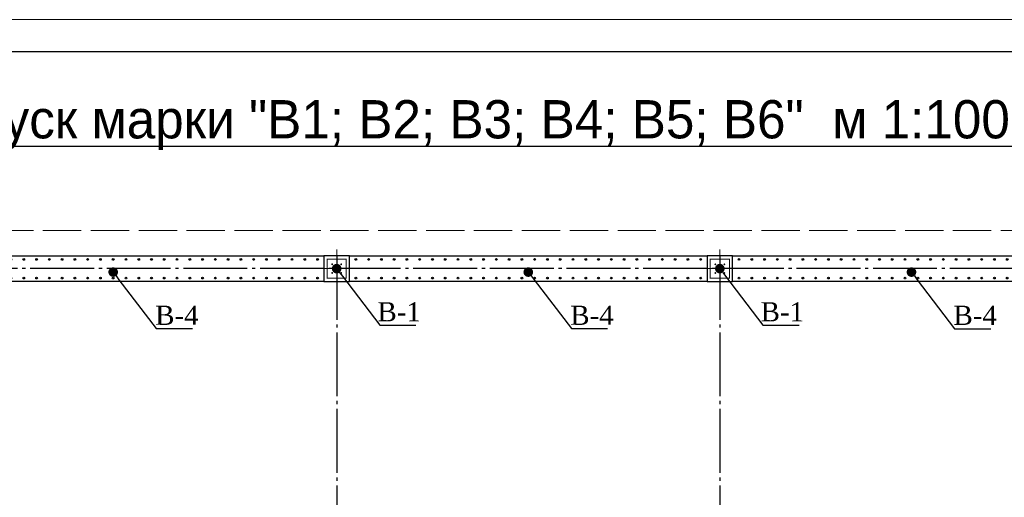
# Model space of a CAD drawing. Header units: millimetres. Extents: x -33345 to 4712671, y -3392 to 121473.
# Tile 177 of 256: x 933500 to 948919, y 79013 to 86501. Entities that reach past the tile are written whole.
import ezdxf
from ezdxf import colors
from ezdxf.entities.mleader import LeaderData, LeaderLine
from ezdxf.math import Vec2, Vec3

# ---------------------------------------------------------------- set-up
doc = ezdxf.new("R2010")
doc.units = ezdxf.units.MM
for name, pattern in [('ACAD_ISO02W100', [15, 12, -3]), ('CENTER2', [28.575, 19.05, -3.175, 3.175, -3.175]), ('ГОСТ 2.303 5', [24, 20, -1.5, 1, -1.5])]:
    doc.linetypes.add(name, pattern=pattern)
doc.layers.add('00-Axes', color=1, linetype='CENTER2')
doc.layers.add('HA', color=9, linetype='Continuous')
doc.layers.add('Lina', color=7, linetype='Continuous', lineweight=20)
doc.layers.add('армирование', color=150, linetype='Continuous', lineweight=50)
doc.styles.add('Times New Roman', font='times.ttf')
doc.styles.add('X-U-RW-01$0$StyleROMANS', font='GOTHIC.TTF')

# ---------------------------------------------------------------- blocks, each defined once
blk = doc.blocks.new('gfffggfsre')
at = {"layer": '00-Axes', "color": 251, "linetype": 'ГОСТ 2.303 5', "ltscale": 50, "true_color": 0x636466}
for points in [[(13727, 16269.4), (13727, -5825.8)], [(13727, 16269.4), (13727, -5825.8)], [(19727, 16269.4), (19727, -5825.8)], [(42327, 16069.4), (-21034.5, 16069.4)]]:
    blk.add_lwpolyline(points, dxfattribs=at)
blk = doc.blocks.new('column')
at = {"lineweight": 0}
for points in [[(-68, 56, -1), (-68, 86, -1)], [(68, 56, 1), (68, 86, 1)], [(-68, -56, 1), (-68, -86, 1)], [(68, -56, -1), (68, -86, -1)]]:
    blk.add_hatch(color=0, dxfattribs=at).paths.add_polyline_path(points)
at = {"color": 0, "lineweight": 0}
for p, q in [((0, 300), (0, -300)), ((300, 0), (-300, 0))]:
    blk.add_line(p, q, dxfattribs=at)
at = {"lineweight": 30}
blk.add_lwpolyline([(-200, 200), (200, 200), (200, -200), (-200, -200)], close=True, dxfattribs=at)
at = {"color": 0, "lineweight": 0, "const_width": 15}
blk.add_lwpolyline([(150, -150), (150, 150), (-150, 150), (-150, -150)], close=True, dxfattribs=at)
blk = doc.blocks.new('awe4tD')
at = {"layer": 'Lina', "ltscale": 10}
blk.add_lwpolyline([(-44239015, 22734378), (-44314815, 22734378), (-44314815, 22776378), (-44239015, 22776378)], close=True, dxfattribs=at)
at = {"layer": 'Lina', "lineweight": 30, "ltscale": 10}
blk.add_lwpolyline([(-44239515, 22734878), (-44312815, 22734878), (-44312815, 22775878), (-44239515, 22775878)], close=True, dxfattribs=at)
blk = doc.blocks.new('_Dot')
at = {"color": 0, "linetype": 'ByBlock', "lineweight": -2}
blk.add_line((-0.5, 0), (-1, 0), dxfattribs=at)
at = {"color": 0, "linetype": 'ByBlock', "const_width": 0.5}
blk.add_lwpolyline([(-0.25, 0, 1), (0.25, 0, 1)], format="xyb", close=True, dxfattribs=at)
blk = doc.blocks.new('*U1063')
at = {"layer": 'армирование', "color": 1, "lineweight": 30, "ltscale": 4}
for centre in [(0, 146), (0, -146)]:
    blk.add_circle(centre, 13.5, dxfattribs=at)
blk = doc.blocks.new('*U1064')
at = {"color": 0, "linetype": 'ByBlock', "lineweight": -2, "transparency": 16777216}
for p in [(0, 0), (200, 0), (400, 0), (600, 0), (800, 0), (1000, 0), (1200, 0), (1400, 0), (1600, 0), (1800, 0), (2000, 0), (2200, 0), (2400, 0), (2600, 0), (2800, 0), (3000, 0), (3200, 0), (3400, 0), (3600, 0), (3800, 0), (4000, 0), (4200, 0), (4400, 0), (4600, 0), (4800, 0), (5000, 0), (5200, 0), (5400, 0), (5600, 0), (5800, 0), (6000, 0), (6200, 0), (6400, 0)]:
    blk.add_blockref('*U1063', p, dxfattribs=at)
blk = doc.blocks.new('*U1065')
at = {"layer": 'армирование', "color": 1, "lineweight": 30, "ltscale": 4}
for centre in [(0, 146), (0, -146)]:
    blk.add_circle(centre, 13.5, dxfattribs=at)
blk = doc.blocks.new('*U1066')
at = {"color": 0, "linetype": 'ByBlock', "lineweight": -2, "transparency": 16777216}
for p in [(0, 0), (200, 0), (400, 0), (600, 0), (800, 0), (1000, 0), (1200, 0), (1400, 0), (1600, 0), (1800, 0), (2000, 0), (2200, 0), (2400, 0), (2600, 0), (2800, 0), (3000, 0), (3200, 0), (3400, 0), (3600, 0), (3800, 0), (4000, 0), (4200, 0), (4400, 0), (4600, 0), (4800, 0), (5000, 0), (5200, 0), (5400, 0)]:
    blk.add_blockref('*U1065', p, dxfattribs=at)
blk = doc.blocks.new('*U1075')
at = {"layer": 'армирование', "color": 1, "lineweight": 30, "ltscale": 4}
for centre in [(0, 146), (0, -146)]:
    blk.add_circle(centre, 13.5, dxfattribs=at)
blk = doc.blocks.new('*U1076')
at = {"color": 0, "linetype": 'ByBlock', "lineweight": -2, "transparency": 16777216}
for p in [(0, 0), (200, 0), (400, 0), (600, 0), (800, 0), (1000, 0), (1200, 0), (1400, 0), (1600, 0), (1800, 0), (2000, 0), (2200, 0), (2400, 0), (2600, 0), (2800, 0), (3000, 0), (3200, 0), (3400, 0), (3600, 0), (3800, 0), (4000, 0), (4200, 0), (4400, 0), (4600, 0), (4800, 0), (5000, 0), (5200, 0), (5400, 0)]:
    blk.add_blockref('*U1075', p, dxfattribs=at)

msp = doc.modelspace()

# ---------------------------------------------------------------- linework, layer by layer
at = {"color": 5, "linetype": 'ACAD_ISO02W100', "lineweight": 15, "ltscale": 50}
msp.add_lwpolyline([(906864.523, 70348.107), (906864.523, 83198.107), (967464.523, 83198.107), (967464.523, 70348.107)], close=True, dxfattribs=at)
at = {"layer": 'HA', "color": 250, "lineweight": 30, "ltscale": 100}
for points in [[(931664.523, 82798.107), (938264.523, 82798.107), (938264.523, 82398.107), (931664.523, 82398.107)], [(938664.523, 82798.107), (944264.523, 82798.107), (944264.523, 82398.107), (938664.523, 82398.107)], [(944664.523, 82798.107), (950264.523, 82798.107), (950264.523, 82398.107), (944664.523, 82398.107)]]:
    msp.add_lwpolyline(points, close=True, dxfattribs=at)

# ---------------------------------------------------------------- block references
msp.add_blockref('awe4tD', (45212903.28, -22689876.566))
at = {"color": 244, "lineweight": 50, "true_color": 0x991b1e}
msp.add_blockref('gfffggfsre', (924737.559, 66528.7), dxfattribs=at)
at = {"xscale": -1, "rotation": 270}
for p in [(938464.523, 82598.107), (938464.523, 82598.107), (944464.523, 82598.107)]:
    msp.add_blockref('column', p, dxfattribs=at)
at = {"color": 0, "lineweight": 13}
for name, p in [('*U1064', (931764.523, 82596.165)), ('*U1066', (938764.523, 82596.165)), ('*U1076', (944764.523, 82596.165))]:
    msp.add_blockref(name, p, dxfattribs=at)

# ---------------------------------------------------------------- texts
at = {"ltscale": 20, "insert": (936386.001, 84849.464), "char_height": 600, "width": 28293.01979, "attachment_point": 5, "style": 'X-U-RW-01$0$StyleROMANS'}
msp.add_mtext('{\\LСхема расположения выпуск марки "В1; В2; В3; В4; В5; В6"  м 1:100.}', dxfattribs=at)

# ---------------------------------------------------------------- leaders
ml = msp.add_multileader_mtext('Standard')
ml.set_content('\\pxt11;В-1', color=256, style='Times New Roman')
ml.set_leader_properties()
ml.set_arrow_properties(name='DOT')
ml.build(insert=Vec2(0, 0))
ml.multileader.update_dxf_attribs({"has_dogleg": 0, "text_left_attachment_type": 6, "text_right_attachment_type": 6, "dogleg_length": 0.36, "arrow_head_size": 150})
ctx = ml.context
ctx.base_point, ctx.char_height, ctx.arrow_head_size, ctx.plane_origin = Vec3(939139.276, 81711.429), 300, 150, Vec3(935529.503, 86207.522)
ctx.left_attachment, ctx.right_attachment, ctx.text_align_type = 6, 6, 1
notes = []
notes.append((ctx, [(0, (1, 1, 0), (939138.916, 81711.429), (1, 0), 0.36, [(1, [(938464.523, 82598.107)], 0, [])])]))
ctx.mtext.insert, ctx.mtext.width, ctx.mtext.alignment, ctx.mtext.flow_direction = Vec3(939442.79, 82071.429), 558.68226, 2, 5
ml = msp.add_multileader_mtext('Standard')
ml.set_content('\\pxt11;В-1', color=256, style='Times New Roman')
ml.set_leader_properties()
ml.set_arrow_properties(name='DOT')
ml.build(insert=Vec2(0, 0))
ml.multileader.update_dxf_attribs({"has_dogleg": 0, "text_left_attachment_type": 6, "text_right_attachment_type": 6, "dogleg_length": 0.36, "arrow_head_size": 150})
ctx = ml.context
ctx.base_point, ctx.char_height, ctx.arrow_head_size, ctx.plane_origin = Vec3(945139.276, 81711.429), 300, 150, Vec3(941529.503, 86207.522)
ctx.left_attachment, ctx.right_attachment, ctx.text_align_type = 6, 6, 1
notes.append((ctx, [(0, (1, 1, 0), (945138.916, 81711.429), (1, 0), 0.36, [(1, [(944464.523, 82598.107)], 0, [])])]))
ctx.mtext.insert, ctx.mtext.width, ctx.mtext.alignment, ctx.mtext.flow_direction = Vec3(945442.79, 82071.429), 558.68226, 2, 5
ml = msp.add_multileader_mtext('Standard')
ml.set_content('\\pxt11;В-4', color=256, style='Times New Roman')
ml.set_leader_properties()
ml.set_arrow_properties(name='DOT')
ml.build(insert=Vec2(0, 0))
ml.multileader.update_dxf_attribs({"has_dogleg": 0, "text_left_attachment_type": 6, "text_right_attachment_type": 6, "dogleg_length": 0.36, "arrow_head_size": 150})
ctx = ml.context
ctx.base_point, ctx.char_height, ctx.arrow_head_size, ctx.plane_origin = Vec3(935639.276, 81657.279), 300, 150, Vec3(932029.503, 86153.373)
ctx.left_attachment, ctx.right_attachment, ctx.text_align_type = 6, 6, 1
notes.append((ctx, [(0, (1, 1, 0), (935638.916, 81657.279), (1, 0), 0.36, [(1, [(934964.523, 82543.958)], 0, [])])]))
ctx.mtext.insert, ctx.mtext.width, ctx.mtext.alignment, ctx.mtext.flow_direction = Vec3(935962.149, 82017.279), 558.68226, 2, 5
ml = msp.add_multileader_mtext('Standard')
ml.set_content('\\pxt11;В-4', color=256, style='Times New Roman')
ml.set_leader_properties()
ml.set_arrow_properties(name='DOT')
ml.build(insert=Vec2(0, 0))
ml.multileader.update_dxf_attribs({"has_dogleg": 0, "text_left_attachment_type": 6, "text_right_attachment_type": 6, "dogleg_length": 0.36, "arrow_head_size": 150})
ctx = ml.context
ctx.base_point, ctx.char_height, ctx.arrow_head_size, ctx.plane_origin = Vec3(942139.276, 81657.279), 300, 150, Vec3(938529.502, 86153.373)
ctx.left_attachment, ctx.right_attachment, ctx.text_align_type = 6, 6, 1
notes.append((ctx, [(0, (1, 1, 0), (942138.916, 81657.279), (1, 0), 0.36, [(1, [(941464.523, 82543.958)], 0, [])])]))
ctx.mtext.insert, ctx.mtext.width, ctx.mtext.alignment, ctx.mtext.flow_direction = Vec3(942462.148, 82017.279), 558.68226, 2, 5
ml = msp.add_multileader_mtext('Standard')
ml.set_content('\\pxt11;В-4', color=256, style='Times New Roman')
ml.set_leader_properties()
ml.set_arrow_properties(name='DOT')
ml.build(insert=Vec2(0, 0))
ml.multileader.update_dxf_attribs({"has_dogleg": 0, "text_left_attachment_type": 6, "text_right_attachment_type": 6, "dogleg_length": 0.36, "arrow_head_size": 150})
ctx = ml.context
ctx.base_point, ctx.char_height, ctx.arrow_head_size, ctx.plane_origin = Vec3(948140.092, 81656.856), 300, 150, Vec3(944530.319, 86152.95)
ctx.left_attachment, ctx.right_attachment, ctx.text_align_type = 6, 6, 1
notes.append((ctx, [(0, (1, 1, 0), (948139.732, 81656.856), (1, 0), 0.36, [(1, [(947465.339, 82543.535)], 0, [])])]))
ctx.mtext.insert, ctx.mtext.width, ctx.mtext.alignment, ctx.mtext.flow_direction = Vec3(948462.964, 82016.856), 558.68226, 2, 5
for ctx, leaders in notes:
    for number, flags, end, landing, length, lines in leaders:
        leader = LeaderData()
        leader.index, (leader.has_last_leader_line, leader.has_dogleg_vector, leader.attachment_direction) = number, flags
        leader.last_leader_point, leader.dogleg_vector, leader.dogleg_length = Vec3(end), Vec3(landing), length
        for number, points, colour, breaks in lines:
            line = LeaderLine()
            line.index, line.vertices, line.color, line.breaks = number, Vec3.list(points), colors.encode_raw_color(colour), breaks
            leader.lines.append(line)
        ctx.leaders.append(leader)

doc.saveas('drawing.dxf')
